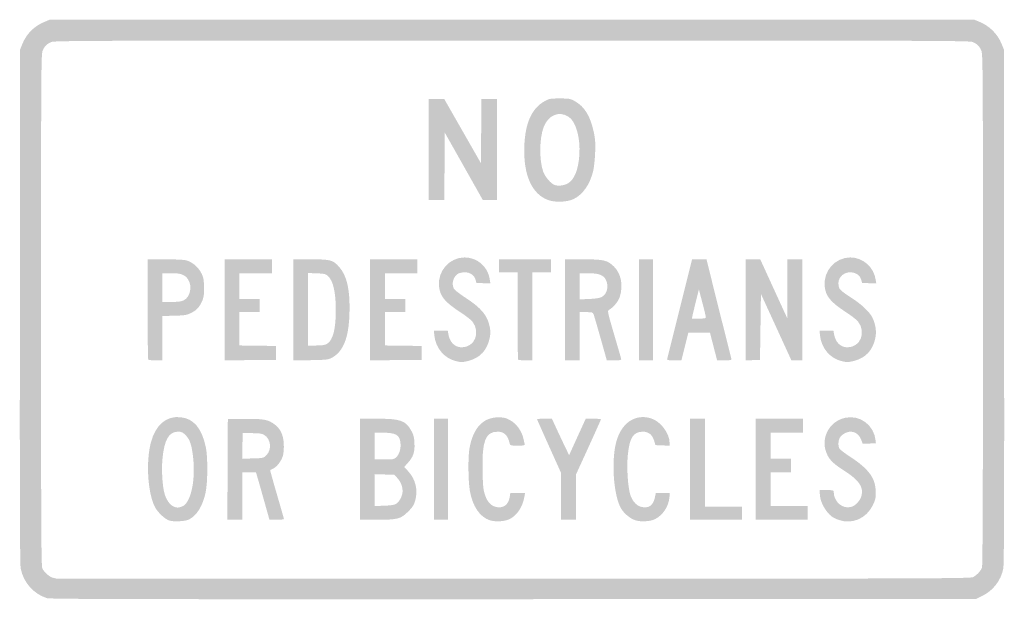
# Model space of a CAD drawing. Header units: inches. Extents: x -15 to 15, y -8.8 to 8.8.
import ezdxf

# ---------------------------------------------------------------- set-up
doc = ezdxf.new("R2010")
doc.units = ezdxf.units.IN
doc.header["$MEASUREMENT"] = 0

msp = doc.modelspace()

# ---------------------------------------------------------------- hatches: boundary and pattern name
h = msp.add_hatch(color=7)
edge = h.paths.add_edge_path()
edge.add_spline(control_points=[(-14.173, -8.801), (-14.578, -8.674), (-14.889, -8.321), (-14.97, -7.895), (-14.994, -7.77), (-15, -5.675), (-14.994, 0.099)], knot_values=[0, 0, 0, 0, 1, 1, 1, 2, 2, 2, 2], degree=3, periodic=0)
edge.add_line((-14.994, 0.099), (-14.986, 7.924))
edge.add_line((-14.986, 7.924), (-14.92, 8.086))
edge.add_spline(control_points=[(-14.92, 8.086), (-14.795, 8.397), (-14.555, 8.637), (-14.241, 8.763)], knot_values=[0, 0, 0, 0, 1, 1, 1, 1], degree=3, periodic=0)
edge.add_line((-14.241, 8.763), (-14.082, 8.828))
edge.add_line((-14.082, 8.828), (0, 8.828))
edge.add_line((0, 8.828), (14.082, 8.828))
edge.add_line((14.082, 8.828), (14.242, 8.763))
edge.add_spline(control_points=[(14.242, 8.763), (14.551, 8.638), (14.796, 8.393), (14.921, 8.083)], knot_values=[0, 0, 0, 0, 1, 1, 1, 1], degree=3, periodic=0)
edge.add_line((14.921, 8.083), (14.986, 7.924))
edge.add_line((14.986, 7.924), (14.994, 0.099))
edge.add_spline(control_points=[(14.994, 0.099), (15, -5.659), (14.994, -7.77), (14.97, -7.894), (14.901, -8.261), (14.664, -8.57), (14.324, -8.737)], knot_values=[0, 0, 0, 0, 1, 1, 1, 2, 2, 2, 2], degree=3, periodic=0)
edge.add_line((14.324, -8.737), (14.14, -8.828))
edge.add_line((14.14, -8.828), (0.043, -8.833))
edge.add_spline(control_points=[(0.043, -8.833), (-11.56, -8.837), (-14.075, -8.832), (-14.173, -8.801)], knot_values=[0, 0, 0, 0, 1, 1, 1, 1], degree=3, periodic=0)
edge = h.paths.add_edge_path(flags=0)
edge.add_spline(control_points=[(14.054, -8.159), (14.166, -8.097), (14.283, -7.971), (14.32, -7.872), (14.341, -7.817), (14.35, -5.44), (14.35, -0.005), (14.349, 7.491), (14.347, 7.787), (14.297, 7.895), (14.235, 8.03), (14.172, 8.09), (14.032, 8.149), (13.939, 8.188), (12.47, 8.192), (0, 8.192), (-12.47, 8.192), (-13.939, 8.188), (-14.032, 8.149), (-14.172, 8.09), (-14.235, 8.03), (-14.297, 7.895), (-14.347, 7.787), (-14.349, 7.491), (-14.35, -0.008), (-14.35, -6.488), (-14.344, -7.814), (-14.312, -7.89), (-14.265, -8.003), (-14.093, -8.157), (-13.99, -8.18), (-13.947, -8.189), (-13.9, -8.201), (-13.884, -8.207), (-13.869, -8.212), (-7.595, -8.214), (0.056, -8.211), (12.963, -8.207), (13.975, -8.203), (14.054, -8.159)], knot_values=[0, 0, 0, 0, 1, 1, 1, 2, 2, 2, 3, 3, 3, 4, 4, 4, 5, 5, 5, 6, 6, 6, 7, 7, 7, 8, 8, 8, 9, 9, 9, 10, 10, 10, 11, 11, 11, 12, 12, 12, 13, 13, 13, 13], degree=3, periodic=0)
for points in [[(-2.542, 4.873), (-2.542, 6.412), (-2.304, 6.412), (-2.066, 6.412), (-1.506, 5.432), (-0.946, 4.452), (-0.939, 5.432), (-0.931, 6.412), (-0.692, 6.412), (-0.452, 6.412), (-0.452, 4.873), (-0.452, 3.333), (-0.671, 3.333), (-0.89, 3.333), (-1.469, 4.36), (-2.048, 5.386), (-2.055, 4.36), (-2.063, 3.333), (-2.303, 3.333), (-2.542, 3.333), (-2.542, 4.873)], [(-8.757, -0.015), (-8.757, 1.525), (-8.037, 1.525), (-7.316, 1.525), (-7.316, 1.314), (-7.316, 1.102), (-7.811, 1.102), (-8.305, 1.102), (-8.305, 0.706), (-8.305, 0.311), (-7.994, 0.311), (-7.684, 0.311), (-7.684, 0.113), (-7.684, -0.085), (-7.994, -0.085), (-8.305, -0.085), (-8.305, -0.593), (-8.305, -1.101), (-7.747, -1.108), (-7.189, -1.116), (-7.189, -1.328), (-7.189, -1.54), (-7.973, -1.547), (-8.757, -1.555), (-8.757, -0.015)], [(-4.322, -0.015), (-4.322, 1.525), (-3.602, 1.525), (-2.881, 1.525), (-2.881, 1.314), (-2.881, 1.102), (-3.376, 1.102), (-3.87, 1.102), (-3.87, 0.706), (-3.87, 0.311), (-3.559, 0.311), (-3.249, 0.311), (-3.249, 0.113), (-3.249, -0.085), (-3.559, -0.085), (-3.87, -0.085), (-3.87, -0.593), (-3.87, -1.101), (-3.312, -1.108), (-2.754, -1.116), (-2.754, -1.328), (-2.754, -1.54), (-3.538, -1.547), (-4.322, -1.555), (-4.322, -0.015)], [(3.87, -0.014), (3.87, 1.525), (4.082, 1.525), (4.294, 1.525), (4.294, -0.014), (4.294, -1.554), (4.082, -1.554), (3.87, -1.554), (3.87, -0.014)], [(-2.373, -4.873), (-2.373, -3.333), (-2.161, -3.333), (-1.949, -3.333), (-1.949, -4.873), (-1.949, -6.412), (-2.161, -6.412), (-2.373, -6.412), (-2.373, -4.873)], [(5.424, -4.873), (5.424, -3.333), (5.65, -3.333), (5.876, -3.333), (5.876, -4.675), (5.876, -6.017), (6.441, -6.017), (7.006, -6.017), (7.006, -6.215), (7.006, -6.412), (6.215, -6.412), (5.424, -6.412), (5.424, -4.873)], [(7.429, -4.873), (7.429, -3.333), (8.15, -3.333), (8.87, -3.333), (8.87, -3.545), (8.87, -3.757), (8.376, -3.757), (7.881, -3.757), (7.881, -4.153), (7.881, -4.548), (8.192, -4.548), (8.503, -4.548), (8.503, -4.76), (8.503, -4.972), (8.192, -4.972), (7.881, -4.972), (7.881, -5.48), (7.881, -5.989), (8.446, -5.989), (9.011, -5.989), (9.011, -6.201), (9.011, -6.412), (8.22, -6.412), (7.429, -6.412), (7.429, -4.873)]]:
    msp.add_hatch(color=7).paths.add_polyline_path(points)
h = msp.add_hatch(color=7)
edge = h.paths.add_edge_path()
edge.add_spline(control_points=[(1.107, 3.329), (0.606, 3.507), (0.342, 4.1), (0.375, 4.972), (0.402, 5.684), (0.602, 6.126), (0.994, 6.344), (1.135, 6.421), (1.164, 6.427), (1.455, 6.427), (1.746, 6.427), (1.775, 6.421), (1.917, 6.343), (2.209, 6.181), (2.391, 5.883), (2.491, 5.404), (2.538, 5.176), (2.545, 5.063), (2.533, 4.76), (2.524, 4.558), (2.497, 4.311), (2.473, 4.212), (2.372, 3.805), (2.156, 3.496), (1.878, 3.362), (1.685, 3.268), (1.321, 3.253), (1.107, 3.329)], knot_values=[0, 0, 0, 0, 1, 1, 1, 2, 2, 2, 3, 3, 3, 4, 4, 4, 5, 5, 5, 6, 6, 6, 7, 7, 7, 8, 8, 8, 9, 9, 9, 9], degree=3, periodic=0)
edge = h.paths.add_edge_path(flags=0)
edge.add_spline(control_points=[(1.715, 3.846), (1.903, 3.962), (2.022, 4.263), (2.052, 4.704), (2.088, 5.225), (1.95, 5.72), (1.727, 5.868), (1.438, 6.059), (1.101, 5.92), (0.964, 5.553), (0.834, 5.207), (0.826, 4.559), (0.948, 4.204), (1.004, 4.038), (1.19, 3.823), (1.309, 3.787), (1.429, 3.75), (1.601, 3.775), (1.715, 3.846)], knot_values=[0, 0, 0, 0, 1, 1, 1, 2, 2, 2, 3, 3, 3, 4, 4, 4, 5, 5, 5, 6, 6, 6, 6], degree=3, periodic=0)
h = msp.add_hatch(color=7)
edge = h.paths.add_edge_path()
edge.add_spline(control_points=[(-11.083, -1.535), (-11.093, -1.524), (-11.102, -0.832), (-11.102, 0.005)], knot_values=[0, 0, 0, 0, 1, 1, 1, 1], degree=3, periodic=0)
edge.add_line((-11.102, 0.005), (-11.102, 1.525))
edge.add_line((-11.102, 1.525), (-10.577, 1.525))
edge.add_spline(control_points=[(-10.577, 1.525), (-10.289, 1.525), (-10, 1.512), (-9.935, 1.496), (-9.757, 1.451), (-9.574, 1.303), (-9.479, 1.128), (-9.408, 0.998), (-9.393, 0.936), (-9.384, 0.72), (-9.371, 0.424), (-9.401, 0.287), (-9.521, 0.105), (-9.585, 0.01), (-9.652, -0.047), (-9.769, -0.105), (-9.914, -0.176), (-9.964, -0.185), (-10.29, -0.194)], knot_values=[0, 0, 0, 0, 1, 1, 1, 2, 2, 2, 3, 3, 3, 4, 4, 4, 5, 5, 5, 6, 6, 6, 6], degree=3, periodic=0)
edge.add_line((-10.29, -0.194), (-10.65, -0.203))
edge.add_line((-10.65, -0.203), (-10.65, -0.879))
edge.add_line((-10.65, -0.879), (-10.65, -1.554))
edge.add_line((-10.65, -1.554), (-10.857, -1.554))
edge.add_spline(control_points=[(-10.857, -1.554), (-10.971, -1.554), (-11.073, -1.545), (-11.083, -1.535)], knot_values=[0, 0, 0, 0, 1, 1, 1, 1], degree=3, periodic=0)
edge = h.paths.add_edge_path(flags=0)
edge.add_spline(control_points=[(-10, 0.275), (-9.806, 0.372), (-9.735, 0.71), (-9.866, 0.907), (-9.967, 1.057), (-10.085, 1.102), (-10.388, 1.102)], knot_values=[0, 0, 0, 0, 1, 1, 1, 2, 2, 2, 2], degree=3, periodic=0)
edge.add_line((-10.388, 1.102), (-10.65, 1.102))
edge.add_line((-10.65, 1.102), (-10.65, 0.664))
edge.add_line((-10.65, 0.664), (-10.65, 0.226))
edge.add_line((-10.65, 0.226), (-10.374, 0.226))
edge.add_spline(control_points=[(-10.374, 0.226), (-10.169, 0.226), (-10.074, 0.239), (-10, 0.275)], knot_values=[0, 0, 0, 0, 1, 1, 1, 1], degree=3, periodic=0)
h = msp.add_hatch(color=7)
edge = h.paths.add_edge_path()
edge.add_line((-6.667, -0.016), (-6.667, 1.525))
edge.add_line((-6.667, 1.525), (-6.137, 1.525))
edge.add_spline(control_points=[(-6.137, 1.525), (-5.522, 1.524), (-5.454, 1.506), (-5.261, 1.286), (-5.026, 1.02), (-4.929, 0.577), (-4.952, -0.127), (-4.975, -0.875), (-5.142, -1.29), (-5.492, -1.478), (-5.597, -1.534), (-5.656, -1.54), (-6.137, -1.549)], knot_values=[0, 0, 0, 0, 1, 1, 1, 2, 2, 2, 3, 3, 3, 4, 4, 4, 4], degree=3, periodic=0)
edge.add_line((-6.137, -1.549), (-6.667, -1.558))
edge.add_line((-6.667, -1.558), (-6.667, -0.016))
edge = h.paths.add_edge_path(flags=0)
edge.add_spline(control_points=[(-5.632, -1.048), (-5.455, -0.94), (-5.367, -0.595), (-5.368, -0.019), (-5.369, 0.509), (-5.448, 0.863), (-5.596, 1.005), (-5.676, 1.082), (-5.699, 1.088), (-5.948, 1.097)], knot_values=[0, 0, 0, 0, 1, 1, 1, 2, 2, 2, 3, 3, 3, 3], degree=3, periodic=0)
edge.add_line((-5.948, 1.097), (-6.215, 1.107))
edge.add_line((-6.215, 1.107), (-6.215, 0.003))
edge.add_line((-6.215, 0.003), (-6.215, -1.102))
edge.add_line((-6.215, -1.102), (-5.968, -1.102))
edge.add_spline(control_points=[(-5.968, -1.102), (-5.775, -1.102), (-5.701, -1.09), (-5.632, -1.048)], knot_values=[0, 0, 0, 0, 1, 1, 1, 1], degree=3, periodic=0)
h = msp.add_hatch(color=7)
edge = h.paths.add_edge_path()
edge.add_spline(control_points=[(-1.702, -1.579), (-2.059, -1.495), (-2.326, -1.183), (-2.365, -0.803)], knot_values=[0, 0, 0, 0, 1, 1, 1, 1], degree=3, periodic=0)
edge.add_line((-2.365, -0.803), (-2.381, -0.65))
edge.add_line((-2.381, -0.65), (-2.169, -0.65))
edge.add_line((-2.169, -0.65), (-1.957, -0.65))
edge.add_line((-1.957, -0.65), (-1.941, -0.747))
edge.add_spline(control_points=[(-1.941, -0.747), (-1.899, -1.004), (-1.744, -1.158), (-1.528, -1.158), (-1.138, -1.158), (-0.952, -0.708), (-1.204, -0.375), (-1.242, -0.325), (-1.403, -0.199), (-1.562, -0.096), (-2.05, 0.223), (-2.196, 0.4), (-2.224, 0.706), (-2.267, 1.176), (-1.903, 1.582), (-1.441, 1.582), (-1.063, 1.582), (-0.74, 1.306), (-0.681, 0.933)], knot_values=[0, 0, 0, 0, 1, 1, 1, 2, 2, 2, 3, 3, 3, 4, 4, 4, 5, 5, 5, 6, 6, 6, 6], degree=3, periodic=0)
edge.add_line((-0.681, 0.933), (-0.658, 0.789))
edge.add_line((-0.658, 0.789), (-0.871, 0.797))
edge.add_line((-0.871, 0.797), (-1.084, 0.805))
edge.add_line((-1.084, 0.805), (-1.107, 0.895))
edge.add_spline(control_points=[(-1.107, 0.895), (-1.143, 1.034), (-1.278, 1.13), (-1.436, 1.129), (-1.508, 1.128), (-1.597, 1.112), (-1.633, 1.092), (-1.783, 1.009), (-1.849, 0.799), (-1.776, 0.638), (-1.757, 0.597), (-1.613, 0.482), (-1.43, 0.363), (-0.929, 0.037), (-0.743, -0.188), (-0.676, -0.547), (-0.654, -0.666), (-0.655, -0.752), (-0.679, -0.87), (-0.757, -1.244), (-0.97, -1.477), (-1.319, -1.568), (-1.498, -1.615), (-1.547, -1.616), (-1.702, -1.579)], knot_values=[0, 0, 0, 0, 1, 1, 1, 2, 2, 2, 3, 3, 3, 4, 4, 4, 5, 5, 5, 6, 6, 6, 7, 7, 7, 8, 8, 8, 8], degree=3, periodic=0)
h = msp.add_hatch(color=7)
edge = h.paths.add_edge_path()
edge.add_spline(control_points=[(0.188, -1.535), (0.178, -1.524), (0.169, -0.921), (0.169, -0.193)], knot_values=[0, 0, 0, 0, 1, 1, 1, 1], degree=3, periodic=0)
edge.add_line((0.169, -0.193), (0.169, 1.13))
edge.add_line((0.169, 1.13), (-0.113, 1.13))
edge.add_line((-0.113, 1.13), (-0.395, 1.13))
edge.add_line((-0.395, 1.13), (-0.395, 1.328))
edge.add_line((-0.395, 1.328), (-0.395, 1.525))
edge.add_line((-0.395, 1.525), (0.395, 1.525))
edge.add_line((0.395, 1.525), (1.186, 1.525))
edge.add_line((1.186, 1.525), (1.186, 1.328))
edge.add_line((1.186, 1.328), (1.186, 1.13))
edge.add_line((1.186, 1.13), (0.904, 1.13))
edge.add_line((0.904, 1.13), (0.621, 1.13))
edge.add_line((0.621, 1.13), (0.621, -0.212))
edge.add_line((0.621, -0.212), (0.621, -1.554))
edge.add_line((0.621, -1.554), (0.414, -1.554))
edge.add_spline(control_points=[(0.414, -1.554), (0.3, -1.554), (0.199, -1.545), (0.188, -1.535)], knot_values=[0, 0, 0, 0, 1, 1, 1, 1], degree=3, periodic=0)
h = msp.add_hatch(color=7)
edge = h.paths.add_edge_path()
edge.add_line((1.61, -0.014), (1.61, 1.525))
edge.add_line((1.61, 1.525), (2.142, 1.525))
edge.add_spline(control_points=[(2.142, 1.525), (2.796, 1.525), (2.911, 1.499), (3.109, 1.301), (3.324, 1.086), (3.391, 0.742), (3.288, 0.394), (3.244, 0.245), (3.095, 0.062), (2.955, -0.015), (2.904, -0.043), (2.911, -0.079), (3.107, -0.75), (3.22, -1.138), (3.319, -1.477), (3.326, -1.504), (3.338, -1.548), (3.316, -1.554), (3.115, -1.554)], knot_values=[0, 0, 0, 0, 1, 1, 1, 2, 2, 2, 3, 3, 3, 4, 4, 4, 5, 5, 5, 6, 6, 6, 6], degree=3, periodic=0)
edge.add_line((3.115, -1.554), (2.889, -1.554))
edge.add_line((2.889, -1.554), (2.7, -0.883))
edge.add_spline(control_points=[(2.7, -0.883), (2.596, -0.514), (2.499, -0.183), (2.485, -0.148), (2.461, -0.091), (2.44, -0.085), (2.26, -0.085)], knot_values=[0, 0, 0, 0, 1, 1, 1, 2, 2, 2, 2], degree=3, periodic=0)
edge.add_line((2.26, -0.085), (2.062, -0.085))
edge.add_line((2.062, -0.085), (2.062, -0.819))
edge.add_line((2.062, -0.819), (2.062, -1.554))
edge.add_line((2.062, -1.554), (1.836, -1.554))
edge.add_line((1.836, -1.554), (1.61, -1.554))
edge.add_line((1.61, -1.554), (1.61, -0.014))
edge = h.paths.add_edge_path(flags=0)
edge.add_spline(control_points=[(2.735, 0.378), (2.898, 0.464), (2.955, 0.7), (2.862, 0.896), (2.792, 1.045), (2.646, 1.1), (2.323, 1.101)], knot_values=[0, 0, 0, 0, 1, 1, 1, 2, 2, 2, 2], degree=3, periodic=0)
edge.add_line((2.323, 1.101), (2.062, 1.102))
edge.add_line((2.062, 1.102), (2.062, 0.703))
edge.add_line((2.062, 0.703), (2.062, 0.304))
edge.add_line((2.062, 0.304), (2.352, 0.316))
edge.add_spline(control_points=[(2.352, 0.316), (2.556, 0.324), (2.669, 0.342), (2.735, 0.378)], knot_values=[0, 0, 0, 0, 1, 1, 1, 1], degree=3, periodic=0)
h = msp.add_hatch(color=7)
edge = h.paths.add_edge_path()
edge.add_spline(control_points=[(4.729, -1.504), (4.737, -1.477), (4.911, -0.784), (5.115, 0.035)], knot_values=[0, 0, 0, 0, 1, 1, 1, 1], degree=3, periodic=0)
edge.add_line((5.115, 0.035), (5.487, 1.525))
edge.add_line((5.487, 1.525), (5.706, 1.525))
edge.add_line((5.706, 1.525), (5.925, 1.525))
edge.add_line((5.925, 1.525), (6.297, 0.035))
edge.add_spline(control_points=[(6.297, 0.035), (6.502, -0.784), (6.676, -1.477), (6.684, -1.504), (6.697, -1.548), (6.675, -1.554), (6.474, -1.554)], knot_values=[0, 0, 0, 0, 1, 1, 1, 2, 2, 2, 2], degree=3, periodic=0)
edge.add_line((6.474, -1.554), (6.25, -1.554))
edge.add_line((6.25, -1.554), (6.14, -1.13))
edge.add_line((6.14, -1.13), (6.031, -0.706))
edge.add_line((6.031, -0.706), (5.702, -0.706))
edge.add_line((5.702, -0.706), (5.374, -0.706))
edge.add_line((5.374, -0.706), (5.268, -1.13))
edge.add_line((5.268, -1.13), (5.163, -1.554))
edge.add_line((5.163, -1.554), (4.938, -1.554))
edge.add_spline(control_points=[(4.938, -1.554), (4.738, -1.554), (4.715, -1.548), (4.729, -1.504)], knot_values=[0, 0, 0, 0, 1, 1, 1, 1], degree=3, periodic=0)
edge = h.paths.add_edge_path(flags=0)
edge.add_spline(control_points=[(5.904, -0.236), (5.904, -0.21), (5.857, -0.01), (5.799, 0.208)], knot_values=[0, 0, 0, 0, 1, 1, 1, 1], degree=3, periodic=0)
edge.add_line((5.799, 0.208), (5.695, 0.605))
edge.add_line((5.695, 0.605), (5.606, 0.25))
edge.add_spline(control_points=[(5.606, 0.25), (5.557, 0.055), (5.509, -0.145), (5.499, -0.193)], knot_values=[0, 0, 0, 0, 1, 1, 1, 1], degree=3, periodic=0)
edge.add_line((5.499, -0.193), (5.482, -0.282))
edge.add_line((5.482, -0.282), (5.693, -0.282))
edge.add_spline(control_points=[(5.693, -0.282), (5.871, -0.282), (5.904, -0.275), (5.904, -0.236)], knot_values=[0, 0, 0, 0, 1, 1, 1, 1], degree=3, periodic=0)
h = msp.add_hatch(color=7)
edge = h.paths.add_edge_path()
edge.add_line((7.119, -0.015), (7.119, 1.525))
edge.add_line((7.119, 1.525), (7.341, 1.525))
edge.add_line((7.341, 1.525), (7.564, 1.525))
edge.add_line((7.564, 1.525), (7.896, 0.798))
edge.add_spline(control_points=[(7.896, 0.798), (8.079, 0.398), (8.264, -0.006), (8.307, -0.099)], knot_values=[0, 0, 0, 0, 1, 1, 1, 1], degree=3, periodic=0)
edge.add_line((8.307, -0.099), (8.386, -0.268))
edge.add_line((8.386, -0.268), (8.388, 0.629))
edge.add_line((8.388, 0.629), (8.39, 1.525))
edge.add_line((8.39, 1.525), (8.616, 1.525))
edge.add_line((8.616, 1.525), (8.842, 1.525))
edge.add_line((8.842, 1.525), (8.842, -0.014))
edge.add_line((8.842, -0.014), (8.842, -1.554))
edge.add_line((8.842, -1.554), (8.677, -1.554))
edge.add_line((8.677, -1.554), (8.513, -1.554))
edge.add_line((8.513, -1.554), (8.049, -0.542))
edge.add_line((8.049, -0.542), (7.585, 0.47))
edge.add_line((7.585, 0.47), (7.571, -0.535))
edge.add_line((7.571, -0.535), (7.556, -1.54))
edge.add_line((7.556, -1.54), (7.338, -1.548))
edge.add_line((7.338, -1.548), (7.119, -1.556))
edge.add_line((7.119, -1.556), (7.119, -0.015))
h = msp.add_hatch(color=7)
edge = h.paths.add_edge_path()
edge.add_spline(control_points=[(10.049, -1.579), (9.692, -1.495), (9.426, -1.183), (9.386, -0.803)], knot_values=[0, 0, 0, 0, 1, 1, 1, 1], degree=3, periodic=0)
edge.add_line((9.386, -0.803), (9.371, -0.65))
edge.add_line((9.371, -0.65), (9.583, -0.65))
edge.add_line((9.583, -0.65), (9.795, -0.65))
edge.add_line((9.795, -0.65), (9.811, -0.747))
edge.add_spline(control_points=[(9.811, -0.747), (9.852, -1.004), (10.007, -1.158), (10.224, -1.158), (10.613, -1.158), (10.799, -0.708), (10.547, -0.375), (10.509, -0.325), (10.349, -0.199), (10.19, -0.096), (9.702, 0.223), (9.555, 0.4), (9.527, 0.706), (9.485, 1.176), (9.848, 1.582), (10.311, 1.582), (10.693, 1.582), (11.028, 1.285), (11.083, 0.896)], knot_values=[0, 0, 0, 0, 1, 1, 1, 2, 2, 2, 3, 3, 3, 4, 4, 4, 5, 5, 5, 6, 6, 6, 6], degree=3, periodic=0)
edge.add_line((11.083, 0.896), (11.099, 0.789))
edge.add_line((11.099, 0.789), (10.883, 0.797))
edge.add_line((10.883, 0.797), (10.667, 0.805))
edge.add_line((10.667, 0.805), (10.644, 0.895))
edge.add_spline(control_points=[(10.644, 0.895), (10.572, 1.174), (10.142, 1.217), (9.99, 0.959), (9.935, 0.867), (9.93, 0.738), (9.977, 0.636), (9.997, 0.592), (10.127, 0.489), (10.308, 0.374), (10.648, 0.158), (10.894, -0.073), (10.984, -0.258), (11.079, -0.454), (11.111, -0.68), (11.072, -0.87), (10.995, -1.244), (10.781, -1.477), (10.432, -1.568), (10.253, -1.615), (10.205, -1.616), (10.049, -1.579)], knot_values=[0, 0, 0, 0, 1, 1, 1, 2, 2, 2, 3, 3, 3, 4, 4, 4, 5, 5, 5, 6, 6, 6, 7, 7, 7, 7], degree=3, periodic=0)
h = msp.add_hatch(color=7)
edge = h.paths.add_edge_path()
edge.add_spline(control_points=[(-10.447, -6.435), (-10.587, -6.387), (-10.807, -6.175), (-10.888, -6.009), (-11.102, -5.567), (-11.156, -4.646), (-11.003, -4.058), (-10.863, -3.52), (-10.528, -3.237), (-10.092, -3.288), (-9.695, -3.335), (-9.457, -3.618), (-9.33, -4.195), (-9.267, -4.479), (-9.27, -5.278), (-9.335, -5.578), (-9.424, -5.992), (-9.599, -6.278), (-9.838, -6.403), (-9.949, -6.461), (-10.314, -6.48), (-10.447, -6.435)], knot_values=[0, 0, 0, 0, 1, 1, 1, 2, 2, 2, 3, 3, 3, 4, 4, 4, 5, 5, 5, 6, 6, 6, 7, 7, 7, 7], degree=3, periodic=0)
edge = h.paths.add_edge_path(flags=0)
edge.add_spline(control_points=[(-10.044, -6.005), (-9.789, -5.899), (-9.641, -5.235), (-9.714, -4.534), (-9.756, -4.141), (-9.813, -3.965), (-9.943, -3.836), (-10.036, -3.743), (-10.067, -3.729), (-10.181, -3.729), (-10.453, -3.729), (-10.597, -3.982), (-10.65, -4.554), (-10.681, -4.888), (-10.655, -5.362), (-10.591, -5.602), (-10.544, -5.782), (-10.436, -5.947), (-10.333, -5.998), (-10.218, -6.055), (-10.166, -6.056), (-10.044, -6.005)], knot_values=[0, 0, 0, 0, 1, 1, 1, 2, 2, 2, 3, 3, 3, 4, 4, 4, 5, 5, 5, 6, 6, 6, 7, 7, 7, 7], degree=3, periodic=0)
h = msp.add_hatch(color=7)
edge = h.paths.add_edge_path()
edge.add_spline(control_points=[(-0.679, -6.427), (-0.98, -6.33), (-1.205, -5.997), (-1.285, -5.526), (-1.335, -5.235), (-1.342, -4.5), (-1.298, -4.25), (-1.187, -3.615), (-0.884, -3.289), (-0.41, -3.292), (-0.247, -3.293), (-0.186, -3.308), (-0.063, -3.374), (0.14, -3.485), (0.304, -3.715), (0.352, -3.955), (0.363, -4.009), (0.378, -4.076), (0.385, -4.103), (0.398, -4.147), (0.375, -4.153), (0.172, -4.153), (-0.053, -4.153), (-0.056, -4.152), (-0.074, -4.075), (-0.132, -3.834), (-0.24, -3.73), (-0.433, -3.729), (-0.81, -3.728), (-0.918, -4.008), (-0.897, -4.929), (-0.887, -5.375), (-0.875, -5.497), (-0.826, -5.646), (-0.756, -5.859), (-0.652, -5.978), (-0.5, -6.019), (-0.276, -6.079), (-0.105, -5.961), (-0.069, -5.72)], knot_values=[0, 0, 0, 0, 1, 1, 1, 2, 2, 2, 3, 3, 3, 4, 4, 4, 5, 5, 5, 6, 6, 6, 7, 7, 7, 8, 8, 8, 9, 9, 9, 10, 10, 10, 11, 11, 11, 12, 12, 12, 13, 13, 13, 13], degree=3, periodic=0)
edge.add_line((-0.069, -5.72), (-0.05, -5.593))
edge.add_line((-0.05, -5.593), (0.174, -5.593))
edge.add_line((0.174, -5.593), (0.398, -5.593))
edge.add_line((0.398, -5.593), (0.38, -5.699))
edge.add_spline(control_points=[(0.38, -5.699), (0.328, -6.015), (0.16, -6.274), (-0.067, -6.39), (-0.216, -6.466), (-0.504, -6.483), (-0.679, -6.427)], knot_values=[0, 0, 0, 0, 1, 1, 1, 2, 2, 2, 2], degree=3, periodic=0)
h = msp.add_hatch(color=7)
edge = h.paths.add_edge_path()
edge.add_spline(control_points=[(3.756, -6.427), (3.599, -6.377), (3.412, -6.221), (3.321, -6.064), (3.1, -5.686), (3.022, -4.668), (3.167, -4.077), (3.315, -3.476), (3.735, -3.176), (4.226, -3.319), (4.521, -3.404), (4.802, -3.772), (4.802, -4.07)], knot_values=[0, 0, 0, 0, 1, 1, 1, 2, 2, 2, 3, 3, 3, 4, 4, 4, 4], degree=3, periodic=0)
edge.add_line((4.802, -4.07), (4.802, -4.155))
edge.add_line((4.802, -4.155), (4.586, -4.147))
edge.add_line((4.586, -4.147), (4.37, -4.138))
edge.add_line((4.37, -4.138), (4.332, -4.007))
edge.add_spline(control_points=[(4.332, -4.007), (4.279, -3.826), (4.161, -3.729), (3.994, -3.729), (3.696, -3.729), (3.582, -3.905), (3.529, -4.442), (3.493, -4.819), (3.527, -5.392), (3.602, -5.643), (3.659, -5.833), (3.786, -5.979), (3.928, -6.017), (4.152, -6.078), (4.302, -5.981), (4.351, -5.745)], knot_values=[0, 0, 0, 0, 1, 1, 1, 2, 2, 2, 3, 3, 3, 4, 4, 4, 5, 5, 5, 5], degree=3, periodic=0)
edge.add_line((4.351, -5.745), (4.383, -5.593))
edge.add_line((4.383, -5.593), (4.596, -5.593))
edge.add_line((4.596, -5.593), (4.81, -5.593))
edge.add_line((4.81, -5.593), (4.795, -5.745))
edge.add_spline(control_points=[(4.795, -5.745), (4.767, -6.014), (4.595, -6.272), (4.364, -6.391), (4.22, -6.466), (3.929, -6.483), (3.756, -6.427)], knot_values=[0, 0, 0, 0, 1, 1, 1, 2, 2, 2, 2], degree=3, periodic=0)
h = msp.add_hatch(color=7)
edge = h.paths.add_edge_path()
edge.add_spline(control_points=[(9.956, -6.418), (9.877, -6.39), (9.778, -6.341), (9.735, -6.307), (9.539, -6.153), (9.379, -5.844), (9.379, -5.62)], knot_values=[0, 0, 0, 0, 1, 1, 1, 2, 2, 2, 2], degree=3, periodic=0)
edge.add_line((9.379, -5.62), (9.379, -5.508))
edge.add_line((9.379, -5.508), (9.59, -5.508))
edge.add_spline(control_points=[(9.59, -5.508), (9.773, -5.508), (9.802, -5.515), (9.802, -5.558), (9.803, -5.867), (10.075, -6.099), (10.342, -6.019), (10.472, -5.98), (10.609, -5.828), (10.65, -5.678), (10.717, -5.427), (10.575, -5.21), (10.169, -4.948), (9.822, -4.725), (9.709, -4.624), (9.621, -4.462), (9.365, -3.992), (9.634, -3.413), (10.159, -3.304), (10.608, -3.211), (11.031, -3.529), (11.079, -3.997)], knot_values=[0, 0, 0, 0, 1, 1, 1, 2, 2, 2, 3, 3, 3, 4, 4, 4, 5, 5, 5, 6, 6, 6, 7, 7, 7, 7], degree=3, periodic=0)
edge.add_line((11.079, -3.997), (11.088, -4.082))
edge.add_line((11.088, -4.082), (10.887, -4.09))
edge.add_line((10.887, -4.09), (10.687, -4.098))
edge.add_line((10.687, -4.098), (10.637, -3.968))
edge.add_spline(control_points=[(10.637, -3.968), (10.578, -3.815), (10.46, -3.729), (10.308, -3.729), (10.19, -3.729), (10.032, -3.825), (9.98, -3.927), (9.936, -4.013), (9.933, -4.165), (9.973, -4.24), (9.99, -4.271), (10.146, -4.39), (10.32, -4.504), (10.878, -4.871), (11.08, -5.152), (11.082, -5.566), (11.084, -5.758), (11.072, -5.809), (10.993, -5.971), (10.793, -6.377), (10.367, -6.56), (9.956, -6.418)], knot_values=[0, 0, 0, 0, 1, 1, 1, 2, 2, 2, 3, 3, 3, 4, 4, 4, 5, 5, 5, 6, 6, 6, 7, 7, 7, 7], degree=3, periodic=0)
h = msp.add_hatch(color=7)
edge = h.paths.add_edge_path()
edge.add_line((-8.665, -4.88), (-8.658, -3.347))
edge.add_line((-8.658, -3.347), (-8.152, -3.34))
edge.add_spline(control_points=[(-8.152, -3.34), (-7.576, -3.331), (-7.427, -3.358), (-7.228, -3.51), (-7.052, -3.645), (-6.966, -3.831), (-6.953, -4.104), (-6.947, -4.229), (-6.958, -4.381), (-6.978, -4.453), (-7.024, -4.616), (-7.15, -4.788), (-7.266, -4.847), (-7.317, -4.873), (-7.363, -4.898), (-7.368, -4.902), (-7.372, -4.906), (-7.28, -5.238), (-7.163, -5.64), (-7.045, -6.042), (-6.949, -6.38), (-6.949, -6.392), (-6.949, -6.403), (-7.048, -6.412), (-7.17, -6.412)], knot_values=[0, 0, 0, 0, 1, 1, 1, 2, 2, 2, 3, 3, 3, 4, 4, 4, 5, 5, 5, 6, 6, 6, 7, 7, 7, 8, 8, 8, 8], degree=3, periodic=0)
edge.add_line((-7.17, -6.412), (-7.39, -6.412))
edge.add_line((-7.39, -6.412), (-7.539, -5.883))
edge.add_spline(control_points=[(-7.539, -5.883), (-7.621, -5.591), (-7.713, -5.267), (-7.744, -5.162)], knot_values=[0, 0, 0, 0, 1, 1, 1, 1], degree=3, periodic=0)
edge.add_line((-7.744, -5.162), (-7.799, -4.972))
edge.add_line((-7.799, -4.972), (-8.01, -4.972))
edge.add_line((-8.01, -4.972), (-8.22, -4.972))
edge.add_line((-8.22, -4.972), (-8.22, -5.692))
edge.add_line((-8.22, -5.692), (-8.22, -6.412))
edge.add_line((-8.22, -6.412), (-8.447, -6.412))
edge.add_line((-8.447, -6.412), (-8.673, -6.412))
edge.add_line((-8.673, -6.412), (-8.665, -4.88))
edge = h.paths.add_edge_path(flags=0)
edge.add_spline(control_points=[(-7.482, -4.445), (-7.312, -4.274), (-7.347, -3.947), (-7.55, -3.828), (-7.623, -3.785), (-7.698, -3.774), (-7.924, -3.773)], knot_values=[0, 0, 0, 0, 1, 1, 1, 2, 2, 2, 2], degree=3, periodic=0)
edge.add_line((-7.924, -3.773), (-8.206, -3.771))
edge.add_line((-8.206, -3.771), (-8.214, -4.162))
edge.add_line((-8.214, -4.162), (-8.222, -4.553))
edge.add_line((-8.222, -4.553), (-7.897, -4.543))
edge.add_spline(control_points=[(-7.897, -4.543), (-7.575, -4.534), (-7.571, -4.533), (-7.482, -4.445)], knot_values=[0, 0, 0, 0, 1, 1, 1, 1], degree=3, periodic=0)
h = msp.add_hatch(color=7)
edge = h.paths.add_edge_path()
edge.add_line((-4.633, -4.873), (-4.633, -3.333))
edge.add_line((-4.633, -3.333), (-4.115, -3.333))
edge.add_spline(control_points=[(-4.115, -3.333), (-3.395, -3.333), (-3.237, -3.389), (-3.066, -3.704), (-2.999, -3.826), (-2.981, -3.899), (-2.972, -4.084), (-2.957, -4.352), (-3.007, -4.496), (-3.178, -4.686)], knot_values=[0, 0, 0, 0, 1, 1, 1, 2, 2, 2, 3, 3, 3, 3], degree=3, periodic=0)
edge.add_line((-3.178, -4.686), (-3.284, -4.803))
edge.add_line((-3.284, -4.803), (-3.165, -4.932))
edge.add_spline(control_points=[(-3.165, -4.932), (-2.936, -5.18), (-2.857, -5.512), (-2.951, -5.833), (-2.989, -5.964), (-3.031, -6.03), (-3.159, -6.158), (-3.391, -6.39), (-3.477, -6.412), (-4.115, -6.412)], knot_values=[0, 0, 0, 0, 1, 1, 1, 2, 2, 2, 3, 3, 3, 3], degree=3, periodic=0)
edge.add_line((-4.115, -6.412), (-4.633, -6.412))
edge.add_line((-4.633, -6.412), (-4.633, -4.873))
edge = h.paths.add_edge_path(flags=0)
edge.add_spline(control_points=[(-3.52, -5.922), (-3.429, -5.863), (-3.335, -5.674), (-3.334, -5.551), (-3.333, -5.403), (-3.391, -5.252), (-3.489, -5.146)], knot_values=[0, 0, 0, 0, 1, 1, 1, 2, 2, 2, 2], degree=3, periodic=0)
edge.add_line((-3.489, -5.146), (-3.583, -5.042))
edge.add_line((-3.583, -5.042), (-3.882, -5.033))
edge.add_line((-3.882, -5.033), (-4.181, -5.023))
edge.add_line((-4.181, -5.023), (-4.181, -5.509))
edge.add_line((-4.181, -5.509), (-4.181, -5.995))
edge.add_line((-4.181, -5.995), (-3.889, -5.984))
edge.add_spline(control_points=[(-3.889, -5.984), (-3.669, -5.976), (-3.579, -5.961), (-3.52, -5.922)], knot_values=[0, 0, 0, 0, 1, 1, 1, 1], degree=3, periodic=0)
edge = h.paths.add_edge_path(flags=0)
edge.add_spline(control_points=[(-3.521, -4.502), (-3.426, -4.407), (-3.379, -4.233), (-3.4, -4.055), (-3.428, -3.821), (-3.545, -3.759), (-3.962, -3.758)], knot_values=[0, 0, 0, 0, 1, 1, 1, 2, 2, 2, 2], degree=3, periodic=0)
edge.add_line((-3.962, -3.758), (-4.181, -3.757))
edge.add_line((-4.181, -3.757), (-4.181, -4.167))
edge.add_line((-4.181, -4.167), (-4.181, -4.576))
edge.add_line((-4.181, -4.576), (-3.888, -4.576))
edge.add_spline(control_points=[(-3.888, -4.576), (-3.609, -4.576), (-3.592, -4.573), (-3.521, -4.502)], knot_values=[0, 0, 0, 0, 1, 1, 1, 1], degree=3, periodic=0)
h = msp.add_hatch(color=7)
edge = h.paths.add_edge_path()
edge.add_line((1.497, -5.701), (1.497, -4.99))
edge.add_line((1.497, -4.99), (1.13, -4.175))
edge.add_spline(control_points=[(1.13, -4.175), (0.928, -3.727), (0.763, -3.355), (0.763, -3.347), (0.763, -3.34), (0.865, -3.333), (0.99, -3.333)], knot_values=[0, 0, 0, 0, 1, 1, 1, 2, 2, 2, 2], degree=3, periodic=0)
edge.add_line((0.99, -3.333), (1.216, -3.333))
edge.add_line((1.216, -3.333), (1.363, -3.651))
edge.add_spline(control_points=[(1.363, -3.651), (1.444, -3.826), (1.562, -4.076), (1.625, -4.207)], knot_values=[0, 0, 0, 0, 1, 1, 1, 1], degree=3, periodic=0)
edge.add_line((1.625, -4.207), (1.74, -4.444))
edge.add_line((1.74, -4.444), (1.993, -3.889))
edge.add_line((1.993, -3.889), (2.246, -3.334))
edge.add_line((2.246, -3.334), (2.479, -3.334))
edge.add_spline(control_points=[(2.479, -3.334), (2.607, -3.334), (2.712, -3.34), (2.712, -3.349), (2.712, -3.357), (2.54, -3.74), (2.331, -4.2)], knot_values=[0, 0, 0, 0, 1, 1, 1, 2, 2, 2, 2], degree=3, periodic=0)
edge.add_line((2.331, -4.2), (1.949, -5.035))
edge.add_line((1.949, -5.035), (1.949, -5.724))
edge.add_line((1.949, -5.724), (1.949, -6.412))
edge.add_line((1.949, -6.412), (1.723, -6.412))
edge.add_line((1.723, -6.412), (1.497, -6.412))
edge.add_line((1.497, -6.412), (1.497, -5.701))

doc.saveas('drawing.dxf')
